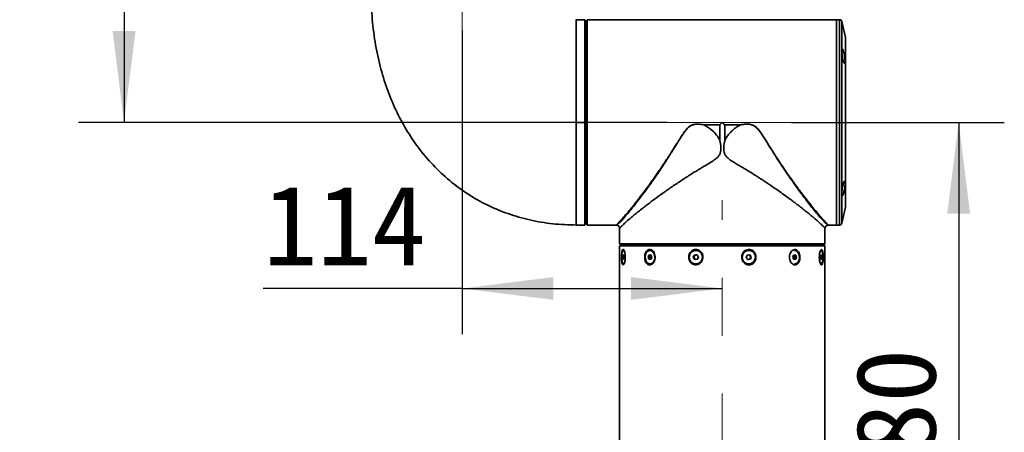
# Model space of a CAD drawing. Header units: millimetres. Extents: x -55 to 731, y 0 to 297.
# Tile 12 of 19: x 220 to 263, y 177 to 195. Entities that reach past the tile are written whole.
import ezdxf

# ---------------------------------------------------------------- set-up
doc = ezdxf.new("R2010")
doc.units = ezdxf.units.MM
doc.linetypes.add('CENTERX2', pattern=[20.32, 12.7, -2.54, 2.54, -2.54])
doc.layers.add('中心线层', color=6, linetype='CENTERX2', lineweight=25)
doc.layers.add('标注层', color=150, linetype='Continuous')
doc.styles.add('SLDTEXTSTYLE1', font='仿宋_GB2312')
doc.dimstyles.new('SLDDIMSTYLE0', dxfattribs={"dimtxt": 3.5, "dimasz": 4, "dimexe": 0, "dimexo": 0.0625, "dimgap": 0.875, "dimtad": 2, "dimlfac": 10, "dimrnd": 1e-09, "dimzin": 12, "dimdsep": 46, "dimtxsty": 'SLDTEXTSTYLE1', "dimsah": 1, "dimcen": 0.09, "dimadec": 0, "dimazin": 3, "dimtfac": 1, "dimtdec": 3, "dimtofl": 0, "dimtmove": 0, "dimatfit": 3, "dimfxl": 0, "dimfrac": 2, "dimtolj": 1, "dimtzin": 12, "dimarcsym": 0})

# ---------------------------------------------------------------- blocks, each defined once
blk = doc.blocks.new('_D')
at = {"layer": '标注层'}
for p, q in [((253.986, 190.275), (263.315, 190.275)), ((261.315, 190.275), (261.315, 162.275)), ((249.165, 162.275), (263.315, 162.275))]:
    blk.add_line(p, q, dxfattribs=at)
for points in [[(261.315, 190.275), (260.815, 186.275), (261.815, 186.275)], [(261.315, 162.275), (261.815, 166.275), (260.815, 166.275)]]:
    blk.add_solid(points, dxfattribs=at)
at = {"layer": '标注层', "insert": (256.803, 173.22), "char_height": 3.5, "attachment_point": 1, "rotation": 90, "style": 'SLDTEXTSTYLE1'}
blk.add_mtext('280', dxfattribs=at)
blk = doc.blocks.new('_D_1')
at = {"layer": '标注层'}
for p, q in [((239.557, 194.295), (239.557, 180.995)), ((239.557, 182.995), (230.831, 182.995)), ((239.557, 182.995), (250.957, 182.995))]:
    blk.add_line(p, q, dxfattribs=at)
for points in [[(239.557, 182.995), (243.557, 182.495), (243.557, 183.495)], [(250.957, 182.995), (246.957, 183.495), (246.957, 182.495)]]:
    blk.add_solid(points, dxfattribs=at)
at = {"layer": '标注层', "insert": (230.831, 187.507), "char_height": 3.5, "attachment_point": 1, "style": 'SLDTEXTSTYLE1'}
blk.add_mtext('114', dxfattribs=at)
blk = doc.blocks.new('_D_3')
at = {"layer": '标注层'}
for p, q in [((233.136, 214.275), (222.737, 214.275)), ((224.737, 214.275), (224.737, 190.275)), ((248.512, 190.275), (222.737, 190.275))]:
    blk.add_line(p, q, dxfattribs=at)
for points in [[(224.737, 214.275), (224.237, 210.275), (225.237, 210.275)], [(224.737, 190.275), (225.237, 194.275), (224.237, 194.275)]]:
    blk.add_solid(points, dxfattribs=at)
at = {"layer": '标注层', "insert": (220.225, 199.22), "char_height": 3.5, "attachment_point": 1, "rotation": 90, "style": 'SLDTEXTSTYLE1'}
blk.add_mtext('240', dxfattribs=at)

msp = doc.modelspace()

# ---------------------------------------------------------------- linework, layer by layer
at = {"color": 7, "linetype": 'Continuous', "lineweight": 35}
for p, q in [((244.5366, 194.7748), (244.5366, 194.7759)), ((244.5366, 194.7748), (244.5568, 194.7742)), ((244.5568, 194.7742), (244.9366, 194.7742)), ((244.9366, 190.2753), (244.9366, 194.7742)), ((244.9666, 194.7044), (244.9666, 185.8461)), ((245.0366, 194.7742), (245.0366, 185.7764)), ((245.0366, 194.7742), (245.3666, 194.7742)), ((255.9566, 194.7753), (245.3666, 194.7753)), ((245.3666, 194.7753), (245.3666, 194.7742)), ((256.0966, 194.7753), (255.9566, 194.7753)), ((255.9566, 193.4573), (255.9566, 194.7753)), ((255.9566, 185.7753), (255.9566, 194.7753)), ((256.3531, 193.991), (256.1941, 194.6972)), ((244.9666, 194.4753), (244.9366, 194.4753)), ((256.3555, 186.5816), (256.3555, 193.969)), ((255.9566, 185.7753), (255.9566, 193.4573)), ((244.5568, 190.2753), (244.9366, 190.2753)), ((244.9366, 185.7753), (244.9366, 190.2753)), ((250.8526, 190.1703), (250.1501, 190.1703)), ((250.1503, 190.1725), (250.8538, 190.1725)), ((250.8526, 189.4877), (250.8526, 190.1703)), ((251.0594, 190.1725), (251.7629, 190.1725)), ((251.0605, 190.1703), (251.0605, 189.4877)), ((251.7631, 190.1703), (251.0605, 190.1703)), ((256.1941, 185.8533), (256.3531, 186.5596)), ((244.9366, 186.0753), (244.9666, 186.0753)), ((244.5565, 185.7753), (244.9366, 185.7753)), ((245.3666, 185.7764), (245.0366, 185.7764)), ((245.3666, 185.7764), (245.3666, 185.7753)), ((245.3666, 185.7753), (246.3141, 185.7753)), ((246.4566, 185.6246), (246.4566, 184.9453)), ((255.4566, 185.2953), (255.4566, 185.6246)), ((255.599, 185.7753), (255.9566, 185.7753)), ((255.9566, 185.7753), (256.0966, 185.7753)), ((255.4555, 185.2953), (255.4566, 185.2953)), ((255.4555, 185.2953), (255.4555, 184.9453)), ((246.4566, 184.9453), (246.5066, 184.8953)), ((246.4566, 184.9453), (255.4555, 184.9453)), ((246.4566, 184.8653), (246.4566, 167.6853)), ((246.4566, 184.8653), (255.4566, 184.8653)), ((255.4056, 184.8953), (246.5066, 184.8953)), ((246.7566, 184.8953), (246.7566, 184.8653)), ((255.1566, 184.8653), (255.1566, 184.8953)), ((255.4366, 184.9264), (255.4056, 184.8953)), ((255.4566, 167.6853), (255.4566, 184.8653)), ((246.6073, 184.4573), (246.5957, 184.3509)), ((246.5957, 184.3509), (246.6138, 184.2589)), ((246.5957, 184.3509), (246.6519, 184.3509)), ((246.637, 184.4717), (246.6073, 184.4573)), ((246.6073, 184.4573), (246.6398, 184.4573)), ((246.6138, 184.2589), (246.6434, 184.2733)), ((246.6447, 184.6653), (246.6254, 184.6653)), ((246.655, 184.3797), (246.637, 184.4717)), ((246.6434, 184.2733), (246.655, 184.3797)), ((246.6447, 184.6653), (246.6527, 184.6637)), ((247.7366, 184.4573), (247.7049, 184.3509)), ((247.7049, 184.3509), (247.7542, 184.2589)), ((247.7049, 184.3509), (247.765, 184.3509)), ((247.8176, 184.4717), (247.7366, 184.4573)), ((247.7366, 184.4573), (247.7967, 184.4573)), ((247.7542, 184.2589), (247.8352, 184.2733)), ((247.7809, 184.4041), (247.765, 184.3509)), ((247.765, 184.3509), (247.7897, 184.3049)), ((247.7967, 184.4573), (247.7809, 184.4041)), ((247.8001, 184.6653), (247.7859, 184.6653)), ((247.7897, 184.3049), (247.8091, 184.2686)), ((247.8228, 184.462), (247.7967, 184.4573)), ((247.8669, 184.3797), (247.8176, 184.4717)), ((247.8352, 184.2733), (247.8669, 184.3797)), ((249.7287, 184.4573), (249.6854, 184.3509)), ((249.6854, 184.3509), (249.7527, 184.2589)), ((249.6854, 184.3509), (249.7074, 184.3509)), ((249.729, 184.4041), (249.7074, 184.3509)), ((249.7074, 184.3509), (249.741, 184.3049)), ((249.8393, 184.4717), (249.7287, 184.4573)), ((249.7287, 184.4573), (249.7507, 184.4573)), ((249.7507, 184.4573), (249.729, 184.4041)), ((249.741, 184.3049), (249.7728, 184.2615)), ((249.806, 184.4645), (249.7507, 184.4573)), ((249.7527, 184.2589), (249.8634, 184.2733)), ((249.8012, 184.6653), (249.796, 184.6653)), ((249.8413, 184.4691), (249.806, 184.4645)), ((249.9067, 184.3797), (249.8393, 184.4717)), ((249.8634, 184.2733), (249.9067, 184.3797)), ((252.0498, 184.4573), (252.0065, 184.3509)), ((252.0065, 184.3509), (252.0738, 184.2589)), ((252.1604, 184.4717), (252.0498, 184.4573)), ((252.0719, 184.2615), (252.1071, 184.2661)), ((252.0738, 184.2589), (252.1845, 184.2733)), ((252.1071, 184.2661), (252.1625, 184.2733)), ((252.1171, 184.6653), (252.1119, 184.6653)), ((252.1721, 184.4257), (252.1403, 184.4691)), ((252.2278, 184.3797), (252.1604, 184.4717)), ((252.1625, 184.2733), (252.1841, 184.3265)), ((252.1845, 184.2733), (252.1625, 184.2733)), ((252.2058, 184.3797), (252.1721, 184.4257)), ((252.1841, 184.3265), (252.2058, 184.3797)), ((252.1845, 184.2733), (252.2278, 184.3797)), ((252.2058, 184.3797), (252.2278, 184.3797)), ((253.944, 184.1841), (253.9125, 184.2676)), ((254.0779, 184.4573), (254.0462, 184.3509)), ((254.0462, 184.3509), (254.0955, 184.2589)), ((254.159, 184.4717), (254.0779, 184.4573)), ((254.0903, 184.2686), (254.1164, 184.2733)), ((254.0955, 184.2589), (254.1766, 184.2733)), ((254.1235, 184.4257), (254.1041, 184.462)), ((254.1272, 184.6653), (254.1131, 184.6653)), ((254.1164, 184.2733), (254.1323, 184.3265)), ((254.1766, 184.2733), (254.1164, 184.2733)), ((254.1482, 184.3797), (254.1235, 184.4257)), ((254.1323, 184.3265), (254.1482, 184.3797)), ((254.1482, 184.3797), (254.2083, 184.3797)), ((254.2083, 184.3797), (254.159, 184.4717)), ((254.1766, 184.2733), (254.2083, 184.3797)), ((255.2697, 184.4573), (255.2581, 184.3509)), ((255.2581, 184.3509), (255.2762, 184.2589)), ((255.2613, 184.3797), (255.3174, 184.3797)), ((255.2878, 184.6653), (255.2685, 184.6653)), ((255.2994, 184.4717), (255.2697, 184.4573)), ((255.3058, 184.2733), (255.2734, 184.2733)), ((255.2762, 184.2589), (255.3058, 184.2733)), ((255.3174, 184.3797), (255.2994, 184.4717)), ((255.3058, 184.2733), (255.3174, 184.3797)), ((246.6254, 184.0653), (246.6447, 184.0653)), ((246.6509, 184.0662), (246.6447, 184.0653)), ((247.7859, 184.0653), (247.8001, 184.0653)), ((249.796, 184.0653), (249.8012, 184.0653)), ((252.1119, 184.0653), (252.1171, 184.0653)), ((254.1131, 184.0653), (254.1272, 184.0653)), ((255.2685, 184.0653), (255.2594, 184.0673)), ((255.2685, 184.0653), (255.2878, 184.0653))]:
    msp.add_line(p, q, dxfattribs=at)
at = {"color": 8, "linetype": 'Continuous', "lineweight": 35}
for p, q in [((256.0966, 185.7753), (256.0966, 194.7753)), ((256.1941, 194.6972), (256.1941, 193.4021)), ((256.3531, 192.9027), (256.3531, 193.991)), ((256.1941, 193.4021), (256.1941, 185.8533)), ((256.3531, 186.5596), (256.3531, 192.9027))]:
    msp.add_line(p, q, dxfattribs=at)
at = {"color": 7, "linetype": 'Continuous', "lineweight": 35, "flags": 128}
for points in [[(245.0366, 185.7764), (245.0188, 185.7942), (245.0177, 185.7953)], [(255.4555, 184.9453), (255.4479, 184.9377), (255.4366, 184.9264)], [(246.5635, 184.1841), (246.5512, 184.2768), (246.5478, 184.3802), (246.5538, 184.4818), (246.5684, 184.5693), (246.5899, 184.6322), (246.6157, 184.663), (246.6426, 184.6578), (246.6675, 184.6173), (246.6873, 184.5465), (246.6996, 184.4538), (246.7029, 184.3504), (246.6969, 184.2488), (246.6823, 184.1613), (246.6608, 184.0983), (246.635, 184.0676), (246.6081, 184.0728), (246.5832, 184.1133), (246.5635, 184.1841)], [(247.6168, 184.1841), (247.5832, 184.2768), (247.574, 184.3802), (247.5904, 184.4818), (247.6304, 184.5693), (247.6891, 184.6322), (247.7595, 184.663), (247.8331, 184.6578), (247.901, 184.6173), (247.955, 184.5465), (247.9886, 184.4538), (247.9978, 184.3504), (247.9814, 184.2488), (247.9414, 184.1613), (247.8827, 184.0983), (247.8123, 184.0676), (247.7387, 184.0728), (247.6708, 184.1133), (247.6168, 184.1841)], [(249.5651, 184.1841), (249.5191, 184.2768), (249.5066, 184.3802), (249.529, 184.4818), (249.5836, 184.5693), (249.6638, 184.6322), (249.76, 184.663), (249.8605, 184.6578), (249.9532, 184.6173), (250.027, 184.5465), (250.0729, 184.4538), (250.0855, 184.3504), (250.0631, 184.2488), (250.0085, 184.1613), (249.9283, 184.0983), (249.8321, 184.0676), (249.7316, 184.0728), (249.6388, 184.1133), (249.5651, 184.1841)], [(249.8654, 184.2781), (249.8544, 184.2727), (249.8524, 184.2718)], [(251.8862, 184.1841), (251.8402, 184.2768), (251.8277, 184.3802), (251.8501, 184.4818), (251.9047, 184.5693), (251.9849, 184.6322), (252.0811, 184.663), (252.1816, 184.6578), (252.2743, 184.6173), (252.3481, 184.5465), (252.394, 184.4538), (252.4065, 184.3504), (252.3842, 184.2488), (252.3296, 184.1613), (252.2494, 184.0983), (252.1532, 184.0676), (252.0527, 184.0728), (251.9599, 184.1133), (251.8862, 184.1841)], [(252.0478, 184.4525), (252.0587, 184.4579), (252.0608, 184.4588)], [(254.1272, 184.6653), (254.1744, 184.6578), (254.2423, 184.6173), (254.2963, 184.5465), (254.3299, 184.4538), (254.3391, 184.3504), (254.3227, 184.2488), (254.2828, 184.1613), (254.224, 184.0983), (254.1536, 184.0676), (254.1272, 184.0653)], [(255.2259, 184.1841), (255.2136, 184.2768), (255.2102, 184.3802), (255.2162, 184.4818), (255.2309, 184.5693), (255.2524, 184.6322), (255.2781, 184.663), (255.3051, 184.6578), (255.3299, 184.6173), (255.3497, 184.5465), (255.362, 184.4538), (255.3653, 184.3504), (255.3593, 184.2488), (255.3447, 184.1613), (255.3232, 184.0983), (255.2975, 184.0676), (255.2705, 184.0728), (255.2457, 184.1133), (255.2259, 184.1841)]]:
    msp.add_lwpolyline(points, dxfattribs=at)
at = {"color": 7, "linetype": 'Continuous', "lineweight": 35}
for centre, radius, start, end in [((256.0966, 194.6753), 0.1, 12.68038, 90), ((256.2555, 193.969), 0.1, 0, 12.68038), ((256.2555, 186.5816), 0.1, 347.31962, 0), ((256.0966, 185.8753), 0.1, 270, 347.31962), ((247.9096, 184.3655), 0.1344, 163.32105, 206.81608), ((247.8638, 184.3852), 0.085, 118.04523, 167.11344), ((247.8595, 184.3397), 0.078, 206.46382, 241.676), ((249.8243, 184.3653), 0.1029, 157.83844, 215.97846), ((249.8193, 184.3683), 0.0971, 97.85846, 158.36062), ((249.8188, 184.3612), 0.096, 215.9174, 262.98526), ((249.7943, 184.3653), 0.3001, 271.32245, 88.67755), ((249.818, 184.3718), 0.0934, 71.60172, 97.3942), ((252.0951, 184.3589), 0.0936, 251.62849, 277.36743), ((252.0944, 184.3694), 0.096, 35.91904, 82.98362), ((252.0939, 184.3623), 0.0971, 277.86283, 338.359), ((252.0889, 184.3653), 0.1029, 337.83773, 35.97917), ((254.0494, 184.3454), 0.0851, 298.04826, 347.11041), ((254.0537, 184.3909), 0.078, 26.46676, 61.67306), ((254.0035, 184.365), 0.1344, 343.3218, 26.81533), ((252.1131, 184.3515), 0.2862, 215.78591, 269.76509)]:
    msp.add_arc(centre, radius, start, end, dxfattribs=at)
for points, knots in [([(244.5568, 185.7753), (244.2113, 185.7859), (243.5281, 185.8069), (242.525, 185.9796), (241.5636, 186.2538), (240.6501, 186.6366), (239.791, 187.123), (238.9925, 187.7111), (238.261, 188.3984), (237.6261, 189.1545), (237.084, 189.966), (236.6295, 190.8227), (236.2481, 191.7513), (235.9438, 192.7497), (235.7229, 193.8163), (235.5823, 194.9491), (235.5654, 195.7269), (235.5568, 196.1253)], [0, 0, 0, 0, 0.0673477, 0.1331837, 0.1979258, 0.2620108, 0.3258964, 0.3900596, 0.454996, 0.5212151, 0.5822052, 0.6450302, 0.7100729, 0.7777146, 0.8483342, 0.9223062, 1, 1, 1, 1]), ([(244.5568, 190.2753), (244.5568, 190.4716), (244.5568, 190.8643), (244.5568, 191.4433), (244.5568, 192.0023), (244.5568, 192.5317), (244.5568, 193.0226), (244.5568, 193.4664), (244.5568, 193.8556), (244.5568, 194.1835), (244.5568, 194.4399), (244.5568, 194.6234), (244.5568, 194.7419), (244.5568, 194.7634), (244.5568, 194.7742)], [0, 0, 0, 0, 0.0845338, 0.1690676, 0.2536014, 0.3381351, 0.4226688, 0.5072024, 0.5917362, 0.6762699, 0.7608037, 0.8405358, 0.9202679, 1, 1, 1, 1]), ([(244.9666, 194.7044), (244.9781, 194.7159), (244.9948, 194.7324), (245.0123, 194.7499), (245.0177, 194.7553)], [0, 0, 0, 0, 0.6882911, 1, 1, 1, 1]), ([(245.0177, 194.7553), (245.0181, 194.7557), (245.0244, 194.7619), (245.0307, 194.7682), (245.0366, 194.7742)], [0, 0, 0, 0, 0.0581003, 1, 1, 1, 1]), ([(256.2157, 193.1657), (256.2107, 193.2013), (256.2008, 193.2726), (256.1941, 193.3693), (256.1945, 193.444), (256.2023, 193.4888), (256.2167, 193.4996), (256.2365, 193.4749), (256.26, 193.4163), (256.285, 193.3289), (256.3083, 193.2227), (256.3267, 193.1108), (256.3376, 193.0076), (256.3397, 192.925), (256.3332, 192.8706), (256.3191, 192.8489), (256.299, 192.8621), (256.2752, 192.9104), (256.2504, 192.9899), (256.2298, 193.0804), (256.2197, 193.1416), (256.2157, 193.1657)], [0, 0, 0, 0, 0.0528446, 0.1057177, 0.1579594, 0.2098865, 0.2621737, 0.3153697, 0.3697217, 0.4250506, 0.4807252, 0.5358337, 0.589629, 0.6419971, 0.6935804, 0.7454069, 0.7983373, 0.8526802, 0.908084, 0.9637364, 1, 1, 1, 1]), ([(244.5568, 185.7753), (244.5568, 185.7827), (244.5568, 185.7976), (244.5568, 185.9171), (244.5568, 186.1057), (244.5568, 186.3671), (244.5568, 186.695), (244.5568, 187.0842), (244.5568, 187.528), (244.5568, 188.0189), (244.5568, 188.5483), (244.5568, 189.1073), (244.5568, 189.6862), (244.5568, 190.0789), (244.5568, 190.2753)], [0, 0, 0, 0, 0.0833333, 0.1666667, 0.2499999, 0.3333333, 0.4166665, 0.4999999, 0.5833334, 0.6666666, 0.7499999, 0.8333332, 0.9166667, 1, 1, 1, 1]), ([(246.6267, 186.1134), (246.6674, 186.1604), (246.7514, 186.2574), (246.9022, 186.4374), (247.0751, 186.6501), (247.2364, 186.8541), (247.3761, 187.0347), (247.4877, 187.1813), (247.6025, 187.3344), (247.717, 187.4894), (247.8319, 187.6473), (247.952, 187.8152), (248.0729, 187.9871), (248.2023, 188.1739), (248.3476, 188.3877), (248.5008, 188.6185), (248.6482, 188.8451), (248.7956, 189.0754), (248.9383, 189.3048), (249.072, 189.5196), (249.177, 189.6849), (249.2798, 189.8391), (249.3945, 189.9908), (249.5198, 190.1056), (249.6386, 190.1629), (249.7614, 190.1949), (249.9351, 190.2016), (250.0732, 190.1829), (250.1503, 190.1725)], [0, 0, 0, 0, 0.0566543, 0.116795, 0.1805224, 0.247921, 0.2822146, 0.317941, 0.3551061, 0.3900444, 0.4235398, 0.459525, 0.4980018, 0.5311994, 0.5737632, 0.6256921, 0.6655002, 0.7027302, 0.7547519, 0.7915638, 0.8197647, 0.8449214, 0.8765604, 0.906797, 0.9213296, 0.9363977, 0.9644847, 1, 1, 1, 1]), ([(250.8526, 189.4877), (250.8053, 189.5666), (250.7104, 189.7248), (250.4836, 189.9701), (250.278, 190.0933), (250.1518, 190.1688)], [0, 0, 0, 0, 0.2783889, 0.5574004, 1, 1, 1, 1]), ([(250.8526, 190.1703), (250.8527, 190.1707), (250.8528, 190.1714), (250.8533, 190.172), (250.8535, 190.1722)], [0, 0, 0, 0, 0.5592183, 1, 1, 1, 1]), ([(250.8535, 190.1722), (250.8536, 190.1723), (250.8536, 190.1724), (250.8537, 190.1724), (250.8538, 190.1725)], [0, 0, 0, 0, 0.56817973, 1, 1, 1, 1]), ([(250.8538, 190.1725), (250.873, 190.1917), (250.9073, 190.226), (250.9415, 190.2602), (250.9566, 190.2753)], [0, 0, 0, 0, 0.5611298, 1, 1, 1, 1]), ([(250.9566, 190.2753), (250.9757, 190.2561), (251.01, 190.2219), (251.0443, 190.1876), (251.0594, 190.1725)], [0, 0, 0, 0, 0.5588659, 1, 1, 1, 1]), ([(251.0594, 190.1725), (251.0594, 190.1724), (251.0595, 190.1723), (251.0596, 190.1723), (251.0596, 190.1722)], [0, 0, 0, 0, 0.5616882, 1, 1, 1, 1]), ([(251.0596, 190.1722), (251.0599, 190.1719), (251.0604, 190.1713), (251.0605, 190.1706), (251.0605, 190.1703)], [0, 0, 0, 0, 0.5600449, 1, 1, 1, 1]), ([(251.0605, 189.4877), (251.1025, 189.5589), (251.1866, 189.7013), (251.3534, 189.8863), (251.5433, 190.0482), (251.6886, 190.1286), (251.7613, 190.1688)], [0, 0, 0, 0, 0.249377, 0.499063, 0.7492115, 1, 1, 1, 1]), ([(251.7613, 190.1689), (251.8334, 190.1793), (251.9773, 190.2), (252.1613, 190.1948), (252.3012, 190.1526), (252.4272, 190.0798), (252.6013, 189.8964), (252.7911, 189.5964), (253.083, 189.1212), (253.4473, 188.5444), (253.883, 187.8971), (254.3039, 187.3055), (254.6547, 186.8389), (254.9321, 186.4869), (255.1474, 186.224), (255.263, 186.0932), (255.3206, 186.028)], [0, 0, 0, 0, 0.0322087, 0.0643413, 0.0803416, 0.0963667, 0.1281258, 0.1909072, 0.2537194, 0.3780973, 0.502596, 0.6274172, 0.751066, 0.8342546, 0.9173275, 1, 1, 1, 1]), ([(251.7613, 190.1688), (251.7618, 190.1691), (251.7623, 190.1694), (251.7629, 190.1699), (251.763, 190.1702), (251.7631, 190.1703)], [0, 0, 0, 0, 0.6120167, 0.8294857, 1, 1, 1, 1]), ([(251.7629, 190.1725), (251.8161, 190.1801), (251.9151, 190.1942), (252.0543, 190.1993), (252.1744, 190.1897), (252.2791, 190.1616), (252.3598, 190.1212), (252.4227, 190.0755), (252.4739, 190.0298), (252.5368, 189.9634), (252.614, 189.8643), (252.7015, 189.738), (252.7871, 189.6054), (252.8727, 189.469), (252.9807, 189.2952), (253.1137, 189.0824), (253.2655, 188.8441), (253.4201, 188.6067), (253.5706, 188.3805), (253.7102, 188.1748), (253.8503, 187.9726), (253.994, 187.7687), (254.1443, 187.5597), (254.2839, 187.3695), (254.4129, 187.1972), (254.5312, 187.0421), (254.6964, 186.8288), (254.8958, 186.5775), (255.1143, 186.3126), (255.2306, 186.1781), (255.2865, 186.1134)], [0, 0, 0, 0, 0.0245529, 0.0456359, 0.0634931, 0.0794094, 0.0948532, 0.1044179, 0.1148351, 0.1261955, 0.146172, 0.1722559, 0.1965979, 0.2187608, 0.2465106, 0.2913612, 0.3357777, 0.3797604, 0.4266772, 0.4676031, 0.5025388, 0.5503482, 0.5956305, 0.6383894, 0.6786295, 0.7163553, 0.7515733, 0.8407209, 0.9234569, 1, 1, 1, 1]), ([(251.7629, 190.1725), (251.7629, 190.1721), (251.763, 190.1713), (251.763, 190.1706), (251.7631, 190.1703)], [0, 0, 0, 0, 0.55982593, 1, 1, 1, 1]), ([(250.8526, 189.4877), (250.8691, 189.3881), (250.8899, 189.2613), (250.8916, 189.1084), (250.8867, 189.0345), (250.8724, 188.9459), (250.8406, 188.8635), (250.7919, 188.7902), (250.7086, 188.6962), (250.5556, 188.589), (250.3475, 188.4611), (250.1595, 188.3499), (249.989, 188.2493), (249.8275, 188.1512), (249.5689, 187.9912), (249.2251, 187.7726), (248.819, 187.5004), (248.4324, 187.2311), (248.1233, 187.01), (247.8877, 186.8355), (247.7179, 186.7077), (247.5636, 186.5892), (247.3983, 186.4601), (247.2269, 186.3235), (247.0562, 186.1837), (246.8783, 186.0336), (246.7085, 185.8848), (246.5811, 185.7634), (246.5047, 185.6856), (246.4638, 185.6366), (246.459, 185.6285), (246.4568, 185.6246)], [0, 0, 0, 0, 0.0359383, 0.0457394, 0.054518, 0.0623431, 0.0777091, 0.0855456, 0.0936741, 0.1224222, 0.1516318, 0.1814459, 0.2010605, 0.2233734, 0.2502545, 0.312615, 0.3750758, 0.4377017, 0.5001468, 0.533834, 0.5659754, 0.5965772, 0.6256464, 0.6692715, 0.7109968, 0.7508638, 0.8147877, 0.8758311, 0.9170671, 0.9608053, 1, 1, 1, 1]), ([(255.4564, 185.6246), (255.4541, 185.6285), (255.4493, 185.6366), (255.4084, 185.6857), (255.3428, 185.7523), (255.2544, 185.8379), (255.1423, 185.9394), (255.0201, 186.0458), (254.8955, 186.1512), (254.7746, 186.2513), (254.6396, 186.3607), (254.5067, 186.4663), (254.3791, 186.5662), (254.2593, 186.6586), (254.1298, 186.7571), (253.9902, 186.8617), (253.8152, 186.9908), (253.5917, 187.1528), (253.3101, 187.3512), (253.0651, 187.5191), (252.8767, 187.6449), (252.7566, 187.7241), (252.635, 187.8034), (252.5119, 187.8829), (252.3874, 187.9623), (252.2711, 188.0363), (252.1475, 188.1132), (252.0014, 188.2022), (251.8381, 188.3002), (251.6734, 188.3981), (251.5231, 188.4865), (251.3953, 188.5663), (251.2942, 188.6342), (251.2243, 188.6874), (251.1508, 188.7526), (251.0943, 188.8251), (251.0565, 188.9046), (251.0225, 189.0169), (251.0166, 189.2161), (251.0444, 189.3883), (251.0605, 189.4877)], [0, 0, 0, 0, 0.039209, 0.0829362, 0.1241534, 0.1645455, 0.206186, 0.2491593, 0.2788826, 0.3096481, 0.341474, 0.3743771, 0.3975049, 0.4216143, 0.4467094, 0.4727935, 0.4998695, 0.5415474, 0.589202, 0.639909, 0.6582064, 0.6765102, 0.6948201, 0.7131362, 0.7314588, 0.7497875, 0.7640978, 0.7849468, 0.8123342, 0.8332376, 0.8541318, 0.8750221, 0.8872421, 0.8976847, 0.9063989, 0.9223206, 0.9300159, 0.9377311, 0.9640594, 1, 1, 1, 1]), ([(256.2157, 187.3848), (256.2219, 187.4212), (256.2343, 187.494), (256.2582, 187.5887), (256.2831, 187.6596), (256.3067, 187.6977), (256.3256, 187.6978), (256.3371, 187.6606), (256.3399, 187.5921), (256.334, 187.5012), (256.3204, 187.3974), (256.3007, 187.2905), (256.2771, 187.1913), (256.2522, 187.1118), (256.229, 187.0626), (256.2103, 187.0504), (256.1982, 187.0763), (256.1934, 187.1358), (256.1962, 187.2209), (256.2045, 187.3085), (256.2126, 187.3641), (256.2157, 187.3848)], [0, 0, 0, 0, 0.0545446, 0.1090587, 0.1643308, 0.2200113, 0.2751973, 0.3291075, 0.3815708, 0.4331819, 0.4849559, 0.5377874, 0.5920295, 0.6473807, 0.7030496, 0.7581599, 0.8121551, 0.86499, 0.9170692, 0.9690388, 1, 1, 1, 1]), ([(246.3141, 185.7753), (246.3163, 185.7772), (246.3207, 185.7809), (246.3518, 185.8116), (246.406, 185.8683), (246.4929, 185.9615), (246.5813, 186.0619), (246.6267, 186.1134)], [0, 0, 0, 0, 0.1642959, 0.3342329, 0.503534, 0.7452678, 1, 1, 1, 1]), ([(255.2865, 186.1134), (255.3175, 186.078), (255.3785, 186.0086), (255.4532, 185.9264), (255.5249, 185.8493), (255.5843, 185.7883), (255.5941, 185.7796), (255.599, 185.7753)], [0, 0, 0, 0, 0.1712643, 0.3365965, 0.4963327, 0.7494509, 1, 1, 1, 1]), ([(255.3206, 186.028), (255.317, 186.0371), (255.3113, 186.0514), (255.2999, 186.0799), (255.2922, 186.0992), (255.2865, 186.1134)], [0, 0, 0, 0, 0.3195907, 0.4999974, 1, 1, 1, 1]), ([(245.0177, 185.7953), (245.0021, 185.8109), (244.9845, 185.8284), (244.9683, 185.8444), (244.9666, 185.8461)], [0, 0, 0, 0, 0.8928283, 1, 1, 1, 1]), ([(246.3141, 185.7753), (246.3163, 185.7753), (246.3206, 185.7752), (246.325, 185.7747), (246.3271, 185.7744)], [0, 0, 0, 0, 0.4999928, 1, 1, 1, 1]), ([(246.3256, 185.7746), (246.3435, 185.7703), (246.3791, 185.7618), (246.4215, 185.7258), (246.4512, 185.6785), (246.4548, 185.6417), (246.4567, 185.6229)], [0, 0, 0, 0, 0.2510241, 0.4968649, 0.7439151, 1, 1, 1, 1]), ([(255.4565, 185.6229), (255.4583, 185.6416), (255.462, 185.6784), (255.4916, 185.7258), (255.5339, 185.7617), (255.5695, 185.7703), (255.5874, 185.7746)], [0, 0, 0, 0, 0.2561034, 0.5031558, 0.7490035, 1, 1, 1, 1]), ([(246.6867, 184.1748), (246.6917, 184.2034), (246.7026, 184.2656), (246.7071, 184.3769), (246.6996, 184.4921), (246.6803, 184.5931), (246.6531, 184.6663), (246.6232, 184.7034), (246.5951, 184.7022), (246.5713, 184.6653), (246.5532, 184.5969), (246.5414, 184.5027), (246.5363, 184.391), (246.5383, 184.2742), (246.5477, 184.1671), (246.5646, 184.0838), (246.5879, 184.0348), (246.6155, 184.0239), (246.6442, 184.0501), (246.6694, 184.1034), (246.6814, 184.1531), (246.6867, 184.1748)], [0, 0, 0, 0, 0.0470024, 0.1024135, 0.1586625, 0.2148413, 0.2699069, 0.3231147, 0.3745675, 0.4253186, 0.4767461, 0.5298059, 0.5846521, 0.6407071, 0.6970238, 0.7525475, 0.8063838, 0.8583174, 0.9091404, 0.9602173, 1, 1, 1, 1]), ([(247.9265, 184.1092), (247.9434, 184.133), (247.9795, 184.184), (248.0101, 184.2875), (248.0156, 184.4033), (247.9913, 184.5169), (247.9406, 184.6126), (247.8711, 184.6781), (247.7935, 184.7064), (247.7175, 184.6968), (247.6502, 184.6524), (247.5967, 184.5776), (247.5617, 184.4785), (247.5493, 184.3645), (247.5622, 184.2485), (247.5999, 184.1456), (247.6585, 184.0695), (247.7308, 184.0289), (247.8078, 184.027), (247.8758, 184.0567), (247.9114, 184.0936), (247.9265, 184.1092)], [0, 0, 0, 0, 0.0474732, 0.1016277, 0.157235, 0.213561, 0.2695759, 0.3242639, 0.3770266, 0.4282032, 0.4789919, 0.5307326, 0.5842155, 0.6394054, 0.6956114, 0.7518401, 0.8070463, 0.8604342, 0.9120142, 0.962771, 1, 1, 1, 1]), ([(250.0187, 184.1318), (250.0385, 184.1576), (250.0812, 184.2133), (250.1113, 184.3206), (250.1075, 184.4372), (250.0651, 184.5471), (249.9901, 184.6351), (249.8929, 184.6903), (249.7872, 184.7074), (249.685, 184.6873), (249.5954, 184.6336), (249.5262, 184.551), (249.4847, 184.4465), (249.4771, 184.3304), (249.5064, 184.2167), (249.5698, 184.1203), (249.6593, 184.0538), (249.7628, 184.0244), (249.8673, 184.0333), (249.9558, 184.072), (249.9998, 184.1139), (250.0187, 184.1318)], [0, 0, 0, 0, 0.0472953, 0.1019623, 0.1578766, 0.2142225, 0.269949, 0.324106, 0.3763261, 0.4272447, 0.4781858, 0.5303856, 0.584402, 0.6399781, 0.6962976, 0.7523356, 0.8070712, 0.8598862, 0.9110926, 0.9618729, 1, 1, 1, 1]), ([(252.1736, 184.034), (252.2046, 184.0429), (252.2687, 184.0611), (252.3491, 184.1283), (252.4079, 184.2204), (252.436, 184.3313), (252.4284, 184.4482), (252.3844, 184.5565), (252.3089, 184.6419), (252.2121, 184.6936), (252.1068, 184.7071), (252.0045, 184.6836), (251.9148, 184.6269), (251.8458, 184.5419), (251.8058, 184.4357), (251.8015, 184.3193), (251.8355, 184.2066), (251.904, 184.1124), (251.9973, 184.0497), (252.0921, 184.0251), (252.1503, 184.0315), (252.1736, 184.034)], [0, 0, 0, 0, 0.0482061, 0.0995752, 0.152504, 0.2072359, 0.2632345, 0.3195678, 0.3751821, 0.4291574, 0.4812116, 0.5320711, 0.5830864, 0.6354476, 0.6896356, 0.7453226, 0.8016614, 0.8576171, 0.9121859, 0.9648188, 1, 1, 1, 1]), ([(254.0999, 184.034), (254.1237, 184.0313), (254.1724, 184.0257), (254.2418, 184.0602), (254.3004, 184.1248), (254.3421, 184.2168), (254.3624, 184.3271), (254.3581, 184.444), (254.3285, 184.5529), (254.2762, 184.6393), (254.2075, 184.6923), (254.131, 184.7073), (254.0551, 184.6851), (253.9872, 184.6295), (253.9339, 184.5454), (253.9022, 184.4399), (253.8979, 184.3236), (253.923, 184.2103), (253.9745, 184.1159), (254.0377, 184.0559), (254.082, 184.0403), (254.0999, 184.034)], [0, 0, 0, 0, 0.0482167, 0.0989643, 0.1502614, 0.2031239, 0.2577937, 0.3137616, 0.3700997, 0.4257585, 0.4798027, 0.531919, 0.5827994, 0.6337844, 0.6860828, 0.7402043, 0.7958489, 0.8521803, 0.908168, 0.962801, 1, 1, 1, 1]), ([(255.2371, 184.1318), (255.2445, 184.1099), (255.2603, 184.0632), (255.289, 184.0281), (255.3171, 184.0277), (255.3411, 184.0635), (255.3594, 184.1308), (255.3715, 184.2243), (255.3768, 184.3356), (255.3751, 184.4524), (255.3659, 184.5602), (255.3493, 184.6444), (255.3262, 184.6947), (255.2987, 184.7069), (255.2698, 184.6821), (255.2427, 184.6242), (255.2209, 184.5384), (255.208, 184.4315), (255.2071, 184.3153), (255.2177, 184.2098), (255.2312, 184.1555), (255.2371, 184.1318)], [0, 0, 0, 0, 0.0473149, 0.1004341, 0.15193, 0.2026803, 0.2540635, 0.3070584, 0.3618472, 0.4178748, 0.4741979, 0.5297653, 0.5836669, 0.6356564, 0.6864941, 0.7375391, 0.7899621, 0.8442121, 0.8999378, 0.9562799, 1, 1, 1, 1])]:
    msp.add_open_spline(points, degree=3, knots=knots, dxfattribs=at)
at = {"color": 8, "linetype": 'Continuous', "lineweight": 35}
for points, knots in [([(250.1518, 190.1689), (250.0632, 190.1815), (249.9301, 190.2004), (249.7511, 190.1915), (249.6203, 190.1584), (249.5041, 190.0902), (249.3759, 189.9685), (249.1959, 189.7203), (248.972, 189.3515), (248.6747, 188.8719), (248.3462, 188.3652), (247.9914, 187.8431), (247.6756, 187.399), (247.4017, 187.0288), (247.1686, 186.7242), (246.9525, 186.4516), (246.7585, 186.2165), (246.5924, 186.025), (246.4542, 185.8817), (246.365, 185.7995), (246.315, 185.7654), (246.3278, 185.7749), (246.3281, 185.7752)], [0, 0, 0, 0, 0.0321062, 0.0481761, 0.0641446, 0.080106, 0.096025, 0.1274109, 0.1900944, 0.2523959, 0.3349747, 0.4179719, 0.5010333, 0.5627638, 0.6245392, 0.6869078, 0.7490066, 0.8108705, 0.8732873, 0.9358026, 0.9983105, 1, 1, 1, 1]), ([(255.5859, 185.7745), (255.586, 185.7745), (255.5935, 185.7691), (255.5652, 185.7877), (255.5119, 185.8335), (255.4278, 185.9123), (255.3563, 185.9895), (255.3206, 186.028)], [0, 0, 0, 0, 0.0012657, 0.2510372, 0.5010484, 0.751095, 1, 1, 1, 1])]:
    msp.add_open_spline(points, degree=3, knots=knots, dxfattribs=at)
at = {"layer": '中心线层', "linetype": 'CENTERX2', "lineweight": 18}
for p, q in [((239.5568, 194.295), (239.5568, 211.375)), ((248.512, 190.2753), (253.9858, 190.2753)), ((250.9566, 165.6853), (250.9566, 186.8653))]:
    msp.add_line(p, q, dxfattribs=at)

# ---------------------------------------------------------------- dimensions: what is measured, and where the dimension line sits
at = {"layer": '标注层'}
for base, p1, p2, angle, picture, middle in [((224.7369, 190.2753), (233.1359, 214.275), (248.512, 190.2753), 90, '_D_3', (224.7369, 202.2751)), ((250.9566, 182.9952), (239.5568, 194.295), (250.9566, 186.8653), 0, '_D_1', (233.8867, 182.9952)), ((261.3152, 162.2753), (253.9858, 190.2753), (249.1646, 162.2753), 90, '_D', (261.3152, 176.2753))]:
    dim = msp.add_linear_dim(base=base, p1=p1, p2=p2, angle=angle, dimstyle='SLDDIMSTYLE0', dxfattribs=at)
    dim.commit()
    dim.dimension.update_dxf_attribs({"geometry": picture, "text_midpoint": middle, "dimtype": 160})

doc.saveas('drawing.dxf')
